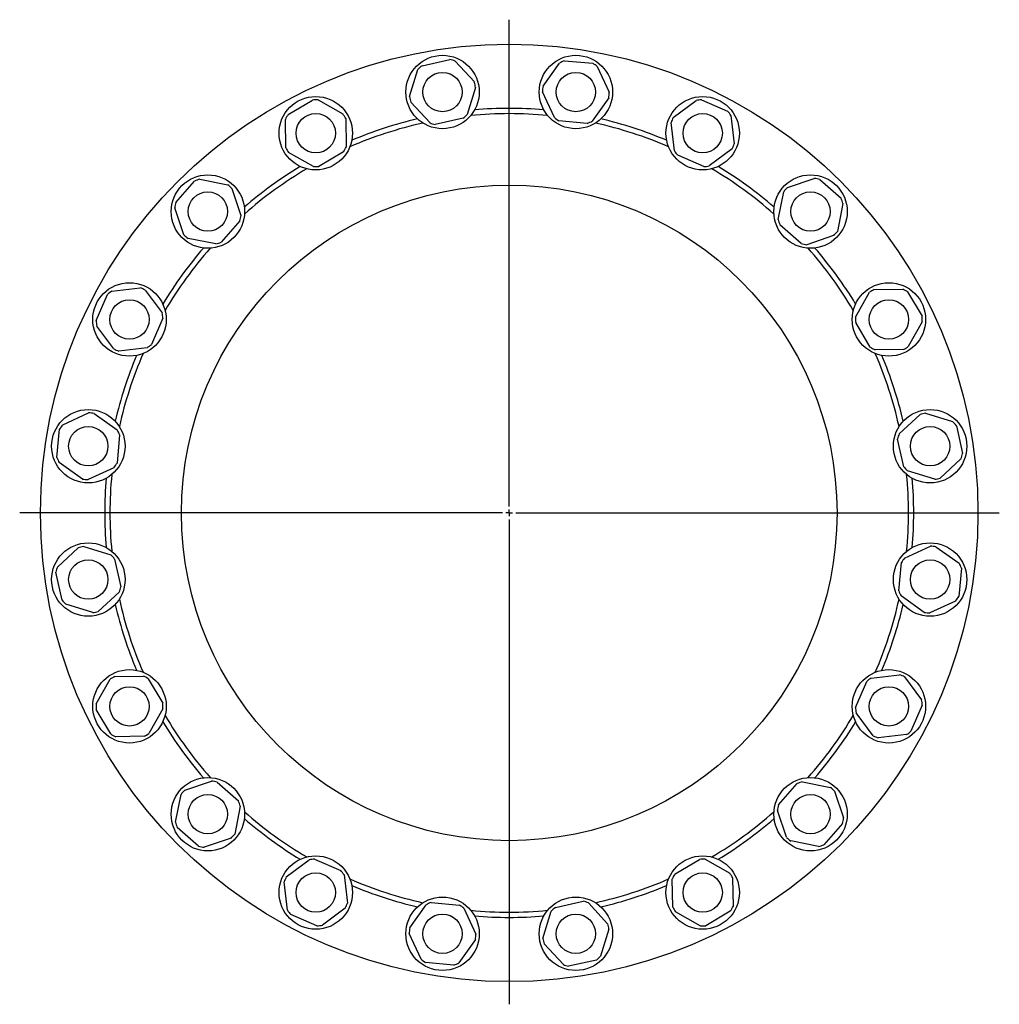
# Model space of a CAD drawing. Header units: millimetres. Extents: x 180 to 1779, y 254 to 1836.
# Tile 2 of 3: x 180 to 927, y 1085 to 1836. Entities that reach past the tile are written whole.
import ezdxf

# ---------------------------------------------------------------- set-up
doc = ezdxf.new("R2010")
doc.units = ezdxf.units.MM
doc.layers.add('FORMAT', color=7, linetype='Continuous')

# ---------------------------------------------------------------- blocks, each defined once
blk = doc.blocks.new('SW_CENTERMARKSYMBOL_0')
at = {"layer": 'FORMAT', "color": 0}
for p, q in [((0, 5), (0, 376.17)), ((-5, 0), (-373.32, 0)), ((0, 0), (-2.5, 0)), ((0, 0), (0, 2.5)), ((0, 0), (0, -2.5)), ((0, 0), (2.5, 0)), ((5, 0), (373.78, 0)), ((0, -5), (0, -374.81))]:
    blk.add_line(p, q, dxfattribs=at)

msp = doc.modelspace()

# ---------------------------------------------------------------- linework, layer by layer
at = {"color": 7, "linetype": 'Continuous', "lineweight": 25}
for p, q in [((486.87, 1801.11), (508.01, 1805.88)), ((512.05, 1804.63), (526.76, 1788.71)), ((579.16, 1785.5), (591.67, 1803.19)), ((595.51, 1804.96), (617.1, 1802.97)), ((477.33, 1777.55), (483.76, 1798.24)), ((620.55, 1800.53), (629.61, 1780.84)), ((527.69, 1784.58), (521.25, 1763.88)), ((587.83, 1761.6), (578.77, 1781.29)), ((384.74, 1763.88), (403.37, 1774.95)), ((407.6, 1775), (426.5, 1764.4)), ((492.96, 1757.5), (478.26, 1773.42)), ((629.22, 1776.63), (616.71, 1758.93)), ((678.46, 1761.6), (695.83, 1774.56)), ((700.03, 1775.05), (719.94, 1766.49)), ((382.94, 1738.52), (382.67, 1760.19)), ((428.66, 1760.77), (428.94, 1739.1)), ((518.14, 1761.01), (497, 1756.24)), ((612.86, 1757.16), (591.28, 1759.16)), ((679.32, 1736.19), (676.79, 1757.71)), ((722.47, 1763.1), (725.01, 1741.57)), ((404.01, 1724.28), (385.1, 1734.88)), ((426.87, 1735.41), (408.24, 1724.33)), ((723.33, 1737.69), (705.96, 1724.73)), ((701.76, 1724.23), (681.85, 1732.8)), ((299.11, 1696.9), (313.4, 1713.19)), ((317.41, 1714.55), (338.66, 1710.31)), ((765.51, 1708.18), (786.04, 1715.14)), ((790.19, 1714.31), (806.48, 1700.01)), ((341.84, 1707.52), (348.8, 1686.99)), ((758.48, 1683.74), (762.72, 1705)), ((305.23, 1672.23), (298.28, 1692.75)), ((807.83, 1696), (803.6, 1674.75)), ((347.97, 1682.84), (333.68, 1666.56)), ((776.13, 1665.44), (759.84, 1679.74)), ((329.67, 1665.2), (308.41, 1669.44)), ((800.8, 1671.57), (780.28, 1664.61)), ((250.32, 1629.18), (271.84, 1631.72)), ((275.73, 1630.05), (288.69, 1612.68)), ((831.8, 1630.47), (853.47, 1630.75)), ((238.36, 1606.75), (246.93, 1626.65)), ((817.56, 1609.41), (828.16, 1628.31)), ((857.16, 1628.68), (868.23, 1610.05)), ((289.18, 1608.48), (280.62, 1588.57)), ((251.82, 1585.17), (238.86, 1602.54)), ((828.69, 1586.55), (817.62, 1605.18)), ((868.29, 1605.82), (857.69, 1586.91)), ((277.23, 1586.04), (255.7, 1583.5)), ((854.05, 1584.75), (832.38, 1584.48)), ((212.89, 1527.27), (232.57, 1536.33)), ((236.79, 1535.94), (254.48, 1523.42)), ((850.78, 1520.45), (866.7, 1535.15)), ((870.83, 1536.09), (891.53, 1529.65)), ((894.4, 1526.54), (899.17, 1505.4)), ((208.45, 1502.23), (210.44, 1523.81)), ((256.25, 1519.58), (254.26, 1498)), ((854.3, 1495.27), (849.53, 1516.41)), ((227.91, 1485.87), (210.22, 1498.39)), ((251.81, 1494.55), (232.13, 1485.48)), ((897.91, 1501.36), (881.99, 1486.66)), ((877.86, 1485.72), (857.17, 1492.16)), ((228.83, 1434.4), (249.53, 1427.97)), ((854.89, 1425.58), (874.57, 1434.65)), ((208.78, 1418.77), (224.71, 1433.47)), ((878.78, 1434.26), (896.48, 1421.74)), ((252.4, 1424.86), (257.17, 1403.72)), ((850.45, 1400.55), (852.44, 1422.13)), ((212.3, 1393.59), (207.53, 1414.73)), ((898.25, 1417.9), (896.25, 1396.32)), ((255.92, 1399.68), (239.99, 1384.97)), ((235.87, 1384.04), (215.17, 1390.48)), ((869.91, 1384.19), (852.22, 1396.71)), ((893.81, 1392.86), (874.12, 1383.8)), ((238.41, 1314.31), (249.01, 1333.22)), ((252.65, 1335.38), (274.32, 1335.65)), ((278.01, 1333.58), (289.08, 1314.95)), ((817.52, 1311.65), (826.08, 1331.56)), ((829.47, 1334.09), (851, 1336.63)), ((854.88, 1334.96), (867.84, 1317.58)), ((249.54, 1291.45), (238.46, 1310.08)), ((289.13, 1310.72), (278.53, 1291.82)), ((830.97, 1290.08), (818.01, 1307.45)), ((868.34, 1313.38), (859.77, 1293.47)), ((274.9, 1289.66), (253.23, 1289.38)), ((856.38, 1290.94), (834.86, 1288.41)), ((305.89, 1248.56), (326.42, 1255.52)), ((330.57, 1254.69), (346.86, 1240.39)), ((777.03, 1254.93), (798.28, 1250.69)), ((758.72, 1237.28), (773.02, 1253.57)), ((801.46, 1247.9), (808.42, 1227.37)), ((298.86, 1224.13), (303.1, 1245.38)), ((348.21, 1236.38), (343.98, 1215.13)), ((764.85, 1212.61), (757.9, 1233.13)), ((316.51, 1205.82), (300.22, 1220.12)), ((807.59, 1223.22), (793.29, 1206.94)), ((341.18, 1211.95), (320.66, 1204.99)), ((789.29, 1205.58), (768.03, 1209.82)), ((383.36, 1182.44), (400.74, 1195.4)), ((404.94, 1195.9), (424.85, 1187.33)), ((679.83, 1184.72), (698.46, 1195.8)), ((702.69, 1195.85), (721.6, 1185.25)), ((427.38, 1183.94), (429.91, 1162.42)), ((678.03, 1159.36), (677.76, 1181.03)), ((723.76, 1181.61), (724.03, 1159.94)), ((384.23, 1157.03), (381.69, 1178.56)), ((428.24, 1158.53), (410.87, 1145.57)), ((477.47, 1143.5), (489.99, 1161.2)), ((493.83, 1162.96), (515.41, 1160.97)), ((518.87, 1158.53), (527.93, 1138.84)), ((588.55, 1159.11), (609.7, 1163.89)), ((613.73, 1162.63), (628.44, 1146.71)), ((406.67, 1145.08), (386.76, 1153.64)), ((579.01, 1135.55), (585.45, 1156.24)), ((699.1, 1145.13), (680.2, 1155.72)), ((721.96, 1156.25), (703.33, 1145.18)), ((629.37, 1142.58), (622.93, 1121.89)), ((486.15, 1119.6), (477.08, 1139.29)), ((527.54, 1134.63), (515.03, 1116.94)), ((594.64, 1115.5), (579.94, 1131.42)), ((619.83, 1119.02), (598.68, 1114.24)), ((511.18, 1115.17), (489.6, 1117.16))]:
    msp.add_line(p, q, dxfattribs=at)
for centre, radius in [((553.35, 1460.06), 357.5), ((502.51, 1781.06), 28), ((604.19, 1781.06), 28), ((502.51, 1781.06), 15), ((604.19, 1781.06), 15), ((405.8, 1749.64), 28), ((700.9, 1749.64), 28), ((405.8, 1749.64), 15), ((700.9, 1749.64), 15), ((323.54, 1689.87), 28), ((783.16, 1689.87), 28), ((553.35, 1460.06), 250), ((323.54, 1689.87), 15), ((783.16, 1689.87), 15), ((263.77, 1607.61), 28), ((842.93, 1607.61), 28), ((263.77, 1607.61), 15), ((842.93, 1607.61), 15), ((232.35, 1510.91), 28), ((874.35, 1510.91), 28), ((232.35, 1510.91), 15), ((874.35, 1510.91), 15), ((232.35, 1409.22), 28), ((874.35, 1409.22), 28), ((232.35, 1409.22), 15), ((874.35, 1409.22), 15), ((263.77, 1312.52), 28), ((842.93, 1312.52), 28), ((263.77, 1312.52), 15), ((842.93, 1312.52), 15), ((323.54, 1230.25), 28), ((783.16, 1230.25), 28), ((323.54, 1230.25), 15), ((783.16, 1230.25), 15), ((405.8, 1170.49), 28), ((700.9, 1170.49), 28), ((405.8, 1170.49), 15), ((700.9, 1170.49), 15), ((502.51, 1139.07), 28), ((604.19, 1139.07), 28), ((502.51, 1139.07), 15), ((604.19, 1139.07), 15)]:
    msp.add_circle(centre, radius, dxfattribs=at)
for centre, radius, start, end in [((502.51, 1781.06), 25.43, 67.94988, 77.49457), ((604.19, 1781.06), 25.43, 109.94988, 119.49457), ((604.19, 1781.06), 25.43, 49.94988, 59.49457), ((502.51, 1781.06), 25.43, 127.94988, 137.49457), ((502.51, 1781.06), 25.42, 7.94988, 17.49457), ((604.19, 1781.06), 25.43, 169.94988, 179.49457), ((604.19, 1781.06), 25.42, 349.94988, 359.49457), ((405.8, 1749.64), 25.43, 85.94988, 95.49457), ((502.51, 1781.06), 25.43, 187.94988, 197.49457), ((700.9, 1749.64), 25.43, 91.94988, 101.49457), ((553.35, 1460.06), 308.5, 85.09425, 94.90575), ((700.9, 1749.64), 25.43, 31.94988, 41.49457), ((405.8, 1749.64), 25.43, 145.94988, 155.49457), ((405.8, 1749.64), 25.43, 25.94988, 35.49457), ((553.35, 1460.06), 304.5, 102.4742, 113.5258), ((553.35, 1460.06), 308.5, 103.09425, 112.90575), ((502.51, 1781.06), 25.43, 247.94988, 257.49457), ((502.51, 1781.06), 25.43, 307.94988, 317.49457), ((553.35, 1460.06), 304.5, 84.4742, 95.5258), ((604.19, 1781.06), 25.43, 229.94988, 239.49457), ((604.19, 1781.06), 25.42, 289.94988, 299.49457), ((553.35, 1460.06), 304.5, 66.4742, 77.5258), ((553.35, 1460.06), 308.5, 67.09425, 76.90575), ((700.9, 1749.64), 25.43, 151.94988, 161.49457), ((405.8, 1749.64), 25.42, 205.94988, 215.49457), ((405.8, 1749.64), 25.42, 325.94988, 335.49457), ((700.9, 1749.64), 25.42, 211.94988, 221.49457), ((700.9, 1749.64), 25.43, 331.94988, 341.49457), ((553.35, 1460.06), 308.5, 121.09425, 130.90575), ((553.35, 1460.06), 304.5, 120.4742, 131.5258), ((405.8, 1749.64), 25.42, 265.94988, 275.49457), ((700.9, 1749.64), 25.43, 271.94988, 281.49457), ((553.35, 1460.06), 304.5, 48.4742, 59.5258), ((553.35, 1460.06), 308.5, 49.09425, 58.90575), ((323.54, 1689.87), 25.42, 103.94988, 113.49457), ((783.16, 1689.87), 25.42, 73.94988, 83.49457), ((323.54, 1689.87), 25.42, 43.94988, 53.49457), ((783.16, 1689.87), 25.43, 133.94988, 143.49457), ((783.16, 1689.87), 25.42, 13.94988, 23.49457), ((323.54, 1689.87), 25.43, 163.94988, 173.49457), ((323.54, 1689.87), 25.43, 343.94988, 353.49457), ((783.16, 1689.87), 25.43, 193.94988, 203.49457), ((783.16, 1689.87), 25.43, 313.94988, 323.49457), ((323.54, 1689.87), 25.43, 223.94988, 233.49457), ((553.35, 1460.06), 308.5, 139.09425, 148.90575), ((553.35, 1460.06), 304.5, 138.4742, 149.5258), ((323.54, 1689.87), 25.43, 283.94988, 293.49457), ((783.16, 1689.87), 25.42, 253.94988, 263.49457), ((553.35, 1460.06), 304.5, 30.4742, 41.5258), ((553.35, 1460.06), 308.5, 31.09425, 40.90575), ((263.77, 1607.61), 25.43, 61.94988, 71.49457), ((842.93, 1607.61), 25.43, 115.94988, 125.49457), ((842.93, 1607.61), 25.43, 55.94988, 65.49457), ((263.77, 1607.61), 25.42, 121.94988, 131.49457), ((263.77, 1607.61), 25.42, 1.94988, 11.49457), ((842.93, 1607.61), 25.43, 175.94988, 185.49457), ((842.93, 1607.61), 25.42, 355.94988, 5.49457), ((263.77, 1607.61), 25.43, 181.94988, 191.49457), ((263.77, 1607.61), 25.43, 241.94988, 251.49457), ((263.77, 1607.61), 25.43, 301.94988, 311.49457), ((842.93, 1607.61), 25.43, 235.94988, 245.49457), ((842.93, 1607.61), 25.43, 295.94988, 305.49457), ((553.35, 1460.06), 308.5, 157.09425, 166.90575), ((553.35, 1460.06), 304.5, 156.4742, 167.5258), ((553.35, 1460.06), 304.5, 12.4742, 23.5258), ((553.35, 1460.06), 308.5, 13.09425, 22.90575), ((232.35, 1510.91), 25.42, 79.94988, 89.49457), ((874.35, 1510.91), 25.42, 97.94988, 107.49457), ((232.35, 1510.91), 25.42, 139.94988, 149.49457), ((874.35, 1510.91), 25.42, 37.94988, 47.49457), ((232.35, 1510.91), 25.43, 19.94988, 29.49457), ((874.35, 1510.91), 25.43, 157.94988, 167.49457), ((232.35, 1510.91), 25.43, 199.94988, 209.49457), ((874.35, 1510.91), 25.43, 337.94988, 347.49457), ((232.35, 1510.91), 25.43, 319.94988, 329.49457), ((874.35, 1510.91), 25.43, 217.94988, 227.49457), ((553.35, 1460.06), 304.5, 174.4742, 180), ((553.35, 1460.06), 304.5, 354.4742, 5.5258), ((232.35, 1510.91), 25.43, 259.94988, 269.49457), ((553.35, 1460.06), 308.5, 175.09425, 180), ((553.35, 1460.06), 308.5, 355.09425, 4.90575), ((874.35, 1510.91), 25.43, 277.94988, 287.49457), ((553.35, 1460.06), 308.5, 180, 184.90575), ((553.35, 1460.06), 304.5, 180, 185.5258), ((232.35, 1409.22), 25.43, 97.94988, 107.49457), ((874.35, 1409.22), 25.42, 79.94988, 89.49457), ((232.35, 1409.22), 25.43, 37.94988, 47.49457), ((874.35, 1409.22), 25.42, 139.94988, 149.49457), ((874.35, 1409.22), 25.43, 19.94988, 29.49457), ((232.35, 1409.22), 25.43, 157.94988, 167.49457), ((232.35, 1409.22), 25.43, 337.94988, 347.49457), ((874.35, 1409.22), 25.43, 199.94988, 209.49457), ((232.35, 1409.22), 25.42, 217.94988, 227.49457), ((553.35, 1460.06), 308.5, 193.09425, 202.90575), ((553.35, 1460.06), 304.5, 192.4742, 203.5258), ((553.35, 1460.06), 304.5, 336.4742, 347.5258), ((553.35, 1460.06), 308.5, 337.09425, 346.90575), ((874.35, 1409.22), 25.43, 319.94988, 329.49457), ((232.35, 1409.22), 25.42, 277.94988, 287.49457), ((874.35, 1409.22), 25.43, 259.94988, 269.49457), ((263.77, 1312.52), 25.42, 115.94988, 125.49457), ((263.77, 1312.52), 25.42, 55.94988, 65.49457), ((842.93, 1312.52), 25.43, 121.94988, 131.49457), ((842.93, 1312.52), 25.43, 61.94988, 71.49457), ((263.77, 1312.52), 25.42, 175.94988, 185.49457), ((263.77, 1312.52), 25.42, 355.94988, 5.49457), ((842.93, 1312.52), 25.43, 1.94988, 11.49457), ((842.93, 1312.52), 25.43, 181.94988, 191.49457), ((553.35, 1460.06), 308.5, 211.09425, 220.90575), ((553.35, 1460.06), 304.5, 210.4742, 221.5258), ((553.35, 1460.06), 304.5, 318.4742, 329.5258), ((553.35, 1460.06), 308.5, 319.09425, 328.90575), ((263.77, 1312.52), 25.43, 295.94988, 305.49457), ((842.93, 1312.52), 25.43, 301.94988, 311.49457), ((263.77, 1312.52), 25.43, 235.94988, 245.49457), ((842.93, 1312.52), 25.42, 241.94988, 251.49457), ((323.54, 1230.25), 25.43, 73.94988, 83.49457), ((783.16, 1230.25), 25.43, 103.94988, 113.49457), ((323.54, 1230.25), 25.42, 133.94988, 143.49457), ((783.16, 1230.25), 25.42, 43.94988, 53.49457), ((323.54, 1230.25), 25.43, 13.94988, 23.49457), ((553.35, 1460.06), 304.5, 228.4742, 239.5258), ((553.35, 1460.06), 304.5, 300.4742, 311.5258), ((783.16, 1230.25), 25.43, 163.94988, 173.49457), ((323.54, 1230.25), 25.43, 193.94988, 203.49457), ((553.35, 1460.06), 308.5, 229.09425, 238.90575), ((553.35, 1460.06), 308.5, 301.09425, 310.90575), ((783.16, 1230.25), 25.43, 343.94988, 353.49457), ((323.54, 1230.25), 25.43, 313.94988, 323.49457), ((783.16, 1230.25), 25.43, 223.94988, 233.49457), ((323.54, 1230.25), 25.43, 253.94988, 263.49457), ((783.16, 1230.25), 25.43, 283.94988, 293.49457), ((405.8, 1170.49), 25.43, 91.94988, 101.49457), ((700.9, 1170.49), 25.43, 85.94988, 95.49457), ((405.8, 1170.49), 25.43, 31.94988, 41.49457), ((405.8, 1170.49), 25.43, 151.94988, 161.49457), ((553.35, 1460.06), 304.5, 246.4742, 257.5258), ((553.35, 1460.06), 304.5, 282.4742, 293.5258), ((700.9, 1170.49), 25.43, 145.94988, 155.49457), ((700.9, 1170.49), 25.43, 25.94988, 35.49457), ((553.35, 1460.06), 308.5, 247.09425, 256.90575), ((553.35, 1460.06), 308.5, 283.09425, 292.90575), ((405.8, 1170.49), 25.42, 211.94988, 221.49457), ((405.8, 1170.49), 25.43, 331.94988, 341.49457), ((502.51, 1139.07), 25.43, 109.94988, 119.49457), ((502.51, 1139.07), 25.43, 49.94988, 59.49457), ((553.35, 1460.06), 304.5, 264.4742, 275.5258), ((604.19, 1139.07), 25.43, 127.94988, 137.49457), ((604.19, 1139.07), 25.43, 67.94988, 77.49457), ((700.9, 1170.49), 25.42, 205.94988, 215.49457), ((700.9, 1170.49), 25.43, 325.94988, 335.49457), ((553.35, 1460.06), 308.5, 265.09425, 274.90575), ((405.8, 1170.49), 25.42, 271.94988, 281.49457), ((502.51, 1139.07), 25.43, 169.94988, 179.49457), ((604.19, 1139.07), 25.43, 7.94988, 17.49457), ((700.9, 1170.49), 25.42, 265.94988, 275.49457), ((502.51, 1139.07), 25.42, 349.94988, 359.49457), ((604.19, 1139.07), 25.43, 187.94988, 197.49457), ((502.51, 1139.07), 25.42, 229.94988, 239.49457), ((604.19, 1139.07), 25.43, 307.94988, 317.49457), ((502.51, 1139.07), 25.43, 289.94988, 299.49457), ((604.19, 1139.07), 25.43, 247.94988, 257.49457)]:
    msp.add_arc(centre, radius, start, end, dxfattribs=at)

# ---------------------------------------------------------------- block references
at = {"layer": 'FORMAT'}
msp.add_blockref('SW_CENTERMARKSYMBOL_0', (553.35, 1460.06), dxfattribs=at)

doc.saveas('drawing.dxf')
